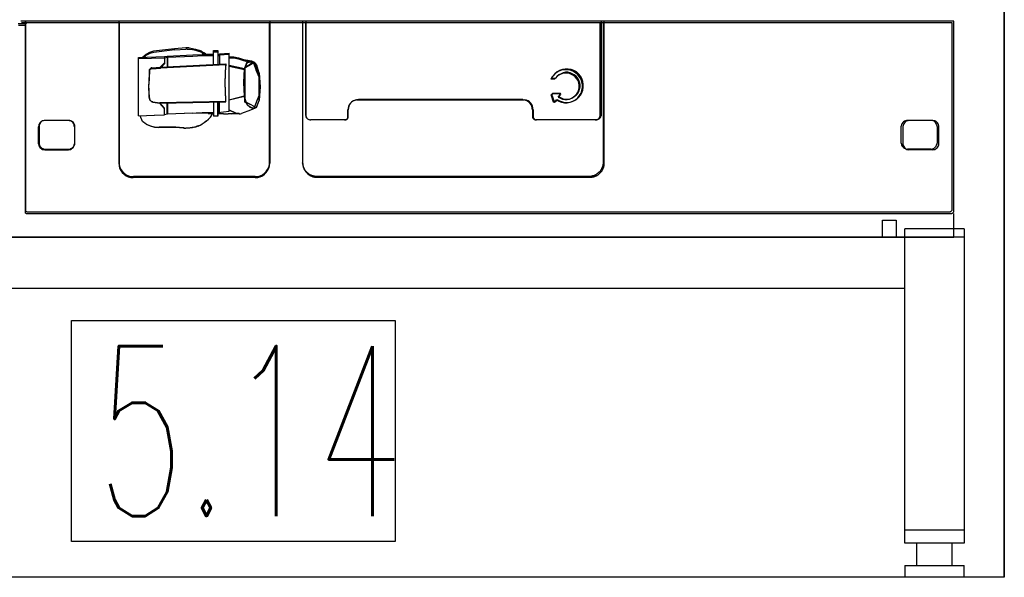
# Model space of a CAD drawing. Header units: millimetres. Extents: x 0 to 40100, y 0 to 29075.
# Tile 108 of 119: x 29821 to 30400, y 14516 to 14844. Entities that reach past the tile are written whole.
import ezdxf

# ---------------------------------------------------------------- set-up
doc = ezdxf.new("R2010")
doc.units = ezdxf.units.MM
doc.header["$MEASUREMENT"] = 0
doc.linetypes.add('AUSGEZOGEN', pattern=[0, 0])
doc.layers.get('0').update_dxf_attribs({"linetype": 'CONTINUOUS'})
for name, color, linetype, true_color in [('ibmp_KT_Einrichtung', 7, 'AUSGEZOGEN', 0x000080), ('ibmp_KT_Grundriss', 6, 'AUSGEZOGEN', 0xff00ff), ('ibmp_KT_Positionsnummern', 7, 'AUSGEZOGEN', 0x800000)]:
    doc.layers.add(name, color=color, linetype=linetype, true_color=true_color)
doc.layers.add('IBMP_KT_GR', color=7, linetype='AUSGEZOGEN')
doc.styles.get("Standard").update_dxf_attribs({"font": 'TXT.SHX'})

# ---------------------------------------------------------------- blocks, each defined once
blk = doc.blocks.new('BLOCK_00273')
at = {"layer": 'ibmp_KT_Einrichtung', "color": 0, "linetype": 'AUSGEZOGEN', "true_color": 0x000000}
for p, q in [((29819.71, 14841.9), (29824.1, 14841.9)), ((30370.41, 14843.2), (29821.4, 14843.2)), ((30369.4, 14842.2), (29821.7, 14842.2)), ((29824.1, 14842.7), (29824.61, 14843.2)), ((29824.1, 14730.7), (29824.1, 14842.7)), ((29824.81, 14842.2), (29824.4, 14841.7)), ((29879, 14843.2), (29879, 14759.7)), ((29879.2, 14842.2), (29879.2, 14760.1)), ((29967.71, 14760.1), (29967.71, 14842.2)), ((29967.81, 14843.2), (29967.81, 14759.6)), ((29987.01, 14842.2), (29987.01, 14759.9)), ((29987.11, 14843.2), (29987.11, 14759.1)), ((29988.9, 14842.2), (29988.9, 14788.1)), ((29989, 14843.2), (29989, 14787.6)), ((30162.31, 14788.1), (30162.31, 14842.2)), ((30162.81, 14843.2), (30162.81, 14787.6)), ((30164.1, 14759.4), (30164.1, 14842.2)), ((30164.61, 14758.6), (30164.61, 14843.2)), ((30369.4, 14732.4), (30369.4, 14842.2)), ((30370.41, 14731.4), (30370.41, 14843.2)), ((29820.01, 14840.9), (29824.4, 14840.9)), ((29824.4, 14731.6), (29824.4, 14841.7)), ((29897.11, 14824.7), (29894.91, 14823.6)), ((29899.51, 14825.5), (29897.11, 14824.7)), ((29899.61, 14824.8), (29897.21, 14824.1)), ((29911.8, 14827), (29899.51, 14825.5)), ((29911.9, 14826.3), (29899.61, 14824.8)), ((29918.4, 14827.5), (29911.8, 14827)), ((29911.9, 14826.3), (29918.5, 14826.8)), ((29920.41, 14827.5), (29918.4, 14827.5)), ((29919.2, 14826.8), (29918.5, 14826.8)), ((29919.2, 14826.8), (29920.51, 14826.7)), ((29920.41, 14827.5), (29922.41, 14827.2)), ((29920.51, 14826.7), (29922.41, 14826.5)), ((29922.41, 14827.2), (29924.2, 14826.8)), ((29922.41, 14826.5), (29924.2, 14826.1)), ((29924.2, 14826.8), (29925.9, 14826.2)), ((29924.2, 14826.1), (29926, 14825.5)), ((29927.61, 14825.5), (29925.9, 14826.2)), ((29927.61, 14824.8), (29926, 14825.5)), ((29927.61, 14825.5), (29929.1, 14824.6)), ((29927.61, 14824.8), (29929.1, 14823.9)), ((29930.01, 14823.9), (29929.1, 14824.6)), ((29934.81, 14817.2), (29934.81, 14825.9)), ((29934.81, 14825.9), (29937.21, 14825.9)), ((29934.81, 14825.2), (29937.31, 14825.2)), ((29937.21, 14825.9), (29937.21, 14817.8)), ((29937.31, 14825.2), (29937.31, 14817.3)), ((29890.51, 14821.8), (29906, 14822.4)), ((29890.51, 14787.5), (29890.51, 14821.8)), ((29890.61, 14821.2), (29906, 14821.7)), ((29890.61, 14787.5), (29890.61, 14821.2)), ((29893.21, 14822.3), (29892.91, 14821.9)), ((29893.3, 14821.7), (29893.01, 14821.3)), ((29893.21, 14822.3), (29894.91, 14823.6)), ((29893.3, 14821.7), (29895.01, 14822.9)), ((29897.21, 14824.1), (29895.01, 14822.9)), ((29906, 14822.4), (29907.51, 14822.7)), ((29906, 14822.4), (29906, 14818)), ((29906, 14821.7), (29907.61, 14822.1)), ((29907.51, 14822.7), (29922.51, 14823.3)), ((29907.51, 14822.7), (29907.51, 14816.3)), ((29907.61, 14822.1), (29922.61, 14822.7)), ((29907.61, 14822.1), (29907.61, 14815.8)), ((29922.51, 14823.3), (29928.01, 14823.6)), ((29922.61, 14822.7), (29928.01, 14822.9)), ((29934.81, 14823.6), (29928.01, 14823.6)), ((29928.01, 14822.9), (29934.81, 14822.9)), ((29930.01, 14823.3), (29929.1, 14823.9)), ((29930.41, 14823.6), (29930.01, 14823.9)), ((29930.51, 14822.9), (29930.01, 14823.3)), ((29937.21, 14823.6), (29938.3, 14823.7)), ((29937.31, 14823), (29938.3, 14823)), ((29938.3, 14824), (29943.9, 14824.3)), ((29938.3, 14824), (29938.3, 14817.3)), ((29938.3, 14823.3), (29943.9, 14823.7)), ((29943.9, 14790), (29943.9, 14824.3)), ((29944, 14822.2), (29943.9, 14822.2)), ((29944, 14821.6), (29943.9, 14821.6)), ((29944, 14822.2), (29944.81, 14822.3)), ((29944, 14821.6), (29944.81, 14821.7)), ((29944.81, 14822.3), (29946.6, 14822.2)), ((29944.81, 14821.7), (29946.6, 14821.6)), ((29946.6, 14822.2), (29949.4, 14821.7)), ((29946.6, 14821.6), (29949.4, 14821.1)), ((29949.4, 14821.7), (29951.8, 14820.9)), ((29949.4, 14821.1), (29951.8, 14820.3)), ((29951.8, 14820.9), (29953.7, 14820.3)), ((29951.8, 14820.3), (29953.7, 14819.7)), ((29954.4, 14819), (29953.01, 14815.5)), ((29957.11, 14819.6), (29953.7, 14820.3)), ((29957.11, 14819), (29953.7, 14819.7)), ((29954.51, 14819.2), (29954.4, 14819)), ((29954.51, 14819.2), (29954.91, 14819.4)), ((29954.51, 14818.6), (29954.91, 14818.9)), ((29954.91, 14819.4), (29955.21, 14819.4)), ((29954.91, 14818.9), (29955.01, 14818.9)), ((29955.21, 14818.8), (29955.01, 14818.9)), ((29955.51, 14819.5), (29955.21, 14819.4)), ((29955.51, 14818.9), (29955.21, 14818.8)), ((29956, 14819.6), (29955.51, 14819.5)), ((29956, 14819), (29955.51, 14818.9)), ((29956.6, 14819.7), (29956, 14819.6)), ((29956.5, 14819.1), (29956, 14819)), ((29958.3, 14819), (29956.3, 14817.9)), ((29957.11, 14819), (29956.5, 14819.1)), ((29957.11, 14819.6), (29956.6, 14819.7)), ((29957.11, 14819.6), (29957.21, 14819.6)), ((29957.11, 14819), (29957.21, 14819)), ((29957.61, 14819.5), (29957.21, 14819.6)), ((29957.61, 14818.9), (29957.21, 14819)), ((29958.4, 14819.1), (29957.61, 14819.5)), ((29958.4, 14818.5), (29957.61, 14818.9)), ((29958.3, 14819), (29960.01, 14814.9)), ((29959, 14818.6), (29958.4, 14819.1)), ((29896.9, 14814.1), (29896.6, 14806.2)), ((29897.01, 14813.7), (29896.7, 14805.9)), ((29897.01, 14814.7), (29896.9, 14814.5)), ((29896.9, 14814.5), (29896.9, 14814.1)), ((29897.21, 14815), (29897.01, 14814.7)), ((29897.11, 14814.3), (29897.01, 14814)), ((29897.01, 14814), (29897.01, 14813.7)), ((29897.31, 14814.5), (29897.11, 14814.3)), ((29897.41, 14815.2), (29897.21, 14815)), ((29897.51, 14814.7), (29897.31, 14814.5)), ((29897.61, 14815.4), (29897.41, 14815.2)), ((29897.71, 14814.9), (29897.51, 14814.7)), ((29897.81, 14815.6), (29897.61, 14815.4)), ((29897.91, 14815.1), (29897.71, 14814.9)), ((29898.11, 14815.7), (29897.81, 14815.6)), ((29898.21, 14815.1), (29897.91, 14815.1)), ((29898.4, 14815.7), (29898.11, 14815.7)), ((29898.5, 14815.2), (29898.21, 14815.1)), ((29898.4, 14815.7), (29903.4, 14816.1)), ((29898.5, 14815.2), (29903.5, 14815.6)), ((29903.4, 14816.1), (29906, 14818.6)), ((29903.4, 14816.1), (29941.9, 14818.1)), ((29903.5, 14815.6), (29906, 14818)), ((29941.9, 14817.5), (29903.5, 14815.6)), ((29941.6, 14807.1), (29941.9, 14817.4)), ((29941.6, 14806.8), (29941.9, 14816.9)), ((29941.9, 14818.1), (29941.9, 14816.9)), ((29953.01, 14815.1), (29943.9, 14817.1)), ((29952.91, 14814.6), (29943.9, 14816.6)), ((29952.61, 14807.3), (29953.01, 14815.1)), ((29952.61, 14806.9), (29952.91, 14814.6)), ((29953.01, 14815), (29952.91, 14814.6)), ((29954.3, 14818.4), (29953.01, 14815)), ((29953.01, 14815.5), (29953.01, 14815.1)), ((29953.21, 14815.7), (29956.2, 14817.3)), ((29953.21, 14795.5), (29953.21, 14815.7)), ((29953.3, 14816.2), (29956.3, 14817.9)), ((29953.3, 14795.7), (29953.3, 14816.2)), ((29954.51, 14818.6), (29954.3, 14818.4)), ((29958.21, 14818.4), (29956.2, 14817.3)), ((29958.21, 14818.4), (29959.91, 14814.4)), ((29959, 14818), (29958.4, 14818.5)), ((29959.4, 14818.2), (29959, 14818.6)), ((29959.3, 14817.7), (29959, 14818)), ((29959.3, 14817.7), (29959.4, 14817.6)), ((29959.4, 14818.2), (29959.61, 14818.1)), ((29959.51, 14817.6), (29959.4, 14817.6)), ((29959.61, 14817.5), (29959.51, 14817.6)), ((29960.01, 14817.6), (29959.61, 14818.1)), ((29960.01, 14817.1), (29959.61, 14817.5)), ((29961.6, 14810.3), (29959.91, 14814.4)), ((29960.01, 14817.6), (29960.21, 14817.3)), ((29960.11, 14816.8), (29960.01, 14817.1)), ((29961.6, 14810.7), (29960.01, 14814.9)), ((29961.4, 14812.7), (29960.11, 14816.8)), ((29961.5, 14813.1), (29960.21, 14817.3)), ((29961.5, 14813.1), (29961.6, 14812.6)), ((30136.9, 14813.3), (30135.61, 14812.2)), ((30137.91, 14813.7), (30136.4, 14812.8)), ((30138.4, 14814.1), (30136.9, 14813.3)), ((30139.51, 14814.3), (30137.91, 14813.7)), ((30140.01, 14814.7), (30138.4, 14814.1)), ((30141.2, 14814.5), (30139.51, 14814.3)), ((30141.6, 14815), (30140.01, 14814.7)), ((30141.8, 14813.1), (30140.51, 14812.8)), ((30142.91, 14814.5), (30141.2, 14814.5)), ((30143.4, 14815), (30141.6, 14815)), ((30143.21, 14813.1), (30141.8, 14813.1)), ((30144.61, 14814.3), (30142.91, 14814.5)), ((30144.51, 14812.8), (30143.21, 14813.1)), ((30145.11, 14814.7), (30143.4, 14815)), ((30146.2, 14813.7), (30144.61, 14814.3)), ((30146.7, 14814.1), (30145.11, 14814.7)), ((30147.71, 14812.8), (30146.2, 14813.7)), ((30148.21, 14813.3), (30146.7, 14814.1)), ((30149.51, 14812.2), (30148.21, 14813.3)), ((29941.9, 14796.7), (29941.6, 14807.1)), ((29953.01, 14799.2), (29952.61, 14807.3)), ((29961.4, 14812.7), (29961.5, 14812.1)), ((29961.5, 14812.1), (29962.01, 14804.2)), ((29961.6, 14812.6), (29962.11, 14804.5)), ((29961.6, 14799.2), (29961.6, 14810.7)), ((30134, 14810.4), (30133.21, 14809)), ((30135.41, 14809), (30133.21, 14809)), ((30133.6, 14809.4), (30134.4, 14810.9)), ((30135.8, 14809.4), (30133.6, 14809.4)), ((30135.11, 14811.7), (30134, 14810.4)), ((30135.61, 14812.2), (30134.4, 14810.9)), ((30136.4, 14812.8), (30135.11, 14811.7)), ((30135.61, 14809.3), (30135.41, 14809)), ((30136.5, 14810.3), (30135.61, 14809.3)), ((30136, 14809.7), (30135.8, 14809.4)), ((30136.9, 14810.8), (30136, 14809.7)), ((30137.51, 14811.2), (30136.5, 14810.3)), ((30138.01, 14811.6), (30136.9, 14810.8)), ((30138.7, 14811.9), (30137.51, 14811.2)), ((30139.2, 14812.3), (30138.01, 14811.6)), ((30140.01, 14812.4), (30138.7, 14811.9)), ((30140.51, 14812.8), (30139.2, 14812.3)), ((30141.4, 14812.6), (30140.01, 14812.4)), ((30142.71, 14812.6), (30141.4, 14812.6)), ((30144.1, 14812.4), (30142.71, 14812.6)), ((30145.41, 14811.9), (30144.1, 14812.4)), ((30145.8, 14812.3), (30144.51, 14812.8)), ((30146.6, 14811.2), (30145.41, 14811.9)), ((30147.01, 14811.7), (30145.8, 14812.3)), ((30147.61, 14810.4), (30146.6, 14811.2)), ((30148.11, 14810.8), (30147.01, 14811.7)), ((30148.5, 14809.3), (30147.61, 14810.4)), ((30149, 14811.7), (30147.71, 14812.8)), ((30149, 14809.7), (30148.11, 14810.8)), ((30149.2, 14808.2), (30148.5, 14809.3)), ((30150.11, 14810.5), (30149, 14811.7)), ((30149.61, 14808.5), (30149, 14809.7)), ((30149.61, 14806.9), (30149.2, 14808.2)), ((30150.61, 14810.9), (30149.51, 14812.2)), ((30150.11, 14807.3), (30149.61, 14808.5)), ((30151, 14809), (30150.11, 14810.5)), ((30150.41, 14805.9), (30150.11, 14807.3)), ((30151.4, 14809.4), (30150.61, 14810.9)), ((30151.5, 14807.4), (30151, 14809)), ((30152.01, 14807.8), (30151.4, 14809.4)), ((30151.8, 14805.7), (30151.5, 14807.4)), ((30152.31, 14806.1), (30152.01, 14807.8)), ((29896.9, 14798.2), (29896.6, 14806.2)), ((29897.01, 14798.1), (29896.7, 14805.9)), ((29941.9, 14796.5), (29941.6, 14806.8)), ((29952.91, 14799), (29952.61, 14806.9)), ((29962.01, 14804.2), (29961.5, 14796.5)), ((29962.11, 14804.5), (29961.6, 14796.7)), ((30148.5, 14800.5), (30149.2, 14801.6)), ((30149, 14800.7), (30149.71, 14801.9)), ((30149.2, 14801.6), (30149.71, 14802.9)), ((30149.91, 14805.6), (30149.61, 14806.9)), ((30149.71, 14802.9), (30149.91, 14804.2)), ((30149.71, 14801.9), (30150.11, 14803.2)), ((30149.91, 14804.2), (30149.91, 14805.6)), ((30150.11, 14803.2), (30150.41, 14804.5)), ((30150.41, 14804.5), (30150.41, 14805.9)), ((30151, 14800.8), (30151.5, 14802.4)), ((30151.4, 14801.1), (30152.01, 14802.7)), ((30151.5, 14802.4), (30151.8, 14804.1)), ((30151.8, 14804.1), (30151.8, 14805.7)), ((30152.01, 14802.7), (30152.31, 14804.4)), ((30152.31, 14804.4), (30152.31, 14806.1)), ((29896.9, 14798.2), (29896.9, 14797.7)), ((29896.9, 14797.7), (29897.11, 14797.3)), ((29897.01, 14798.1), (29897.01, 14797.6)), ((29897.01, 14797.6), (29897.21, 14797.1)), ((29897.11, 14797.3), (29897.31, 14796.8)), ((29897.21, 14797.1), (29897.51, 14796.7)), ((29897.31, 14796.8), (29897.61, 14796.5)), ((29897.51, 14796.7), (29897.81, 14796.3)), ((29897.61, 14796.5), (29898.01, 14796.1)), ((29897.81, 14796.3), (29898.11, 14796)), ((29898.01, 14796.1), (29898.4, 14795.9)), ((29898.11, 14796), (29898.6, 14795.7)), ((29898.4, 14795.9), (29898.9, 14795.7)), ((29898.6, 14795.7), (29899, 14795.5)), ((29899, 14795.7), (29898.9, 14795.7)), ((29899, 14795.7), (29903.11, 14795.2)), ((29899.1, 14795.5), (29899, 14795.5)), ((29899.1, 14795.5), (29903.21, 14795)), ((29941.9, 14796), (29903.11, 14795.2)), ((29903.21, 14795), (29941.9, 14795.8)), ((29934.81, 14795.8), (29934.81, 14787.4)), ((29937.21, 14795.9), (29937.21, 14787.4)), ((29937.31, 14787.4), (29937.31, 14795.7)), ((29938.3, 14789.4), (29938.3, 14795.9)), ((29941.9, 14795.8), (29941.9, 14796.7)), ((29943.9, 14797), (29953.01, 14799.2)), ((29943.9, 14796.9), (29952.91, 14799)), ((29952.91, 14799), (29953.01, 14798.5)), ((29953.01, 14799.2), (29953.01, 14798.7)), ((29954.4, 14794.5), (29953.01, 14798.7)), ((29954.3, 14794.3), (29953.01, 14798.5)), ((29957.21, 14793.7), (29953.21, 14795.5)), ((29957.21, 14793.8), (29953.3, 14795.7)), ((29959, 14793), (29960.31, 14796.2)), ((29959, 14792.9), (29960.31, 14796.1)), ((29960.11, 14792.7), (29961.4, 14796.1)), ((29960.21, 14792.8), (29961.5, 14796.2)), ((29960.31, 14796.2), (29961.6, 14799.5)), ((29960.31, 14796.1), (29961.6, 14799.2)), ((29961.5, 14796.5), (29961.4, 14796.1)), ((29961.6, 14796.7), (29961.5, 14796.2)), ((30016, 14795.6), (30015.21, 14794.8)), ((30016.2, 14795.7), (30015.41, 14795)), ((30016.8, 14796.2), (30016, 14795.6)), ((30017.01, 14796.3), (30016.2, 14795.7)), ((30017.81, 14796.6), (30016.8, 14796.2)), ((30018.01, 14796.8), (30017.01, 14796.3)), ((30018.8, 14796.9), (30017.81, 14796.6)), ((30019, 14797), (30018.01, 14796.8)), ((30018.8, 14796.9), (30117.41, 14796.9)), ((30020.01, 14797.1), (30019, 14797)), ((30116.8, 14797.1), (30020.01, 14797.1)), ((30116.8, 14797.1), (30117.81, 14797)), ((30118.4, 14796.6), (30117.41, 14796.9)), ((30118.8, 14796.8), (30117.81, 14797)), ((30119.4, 14796.2), (30118.4, 14796.6)), ((30119.81, 14796.3), (30118.8, 14796.8)), ((30120.21, 14795.6), (30119.4, 14796.2)), ((30120.71, 14795.7), (30119.81, 14796.3)), ((30121, 14794.8), (30120.21, 14795.6)), ((30121.4, 14795), (30120.71, 14795.7)), ((30133.7, 14800.3), (30133.4, 14799.9)), ((30134.81, 14795.6), (30133.4, 14799.9)), ((30138.3, 14800.4), (30133.7, 14800.3)), ((30134.1, 14800.6), (30133.8, 14800.1)), ((30135.31, 14795.8), (30133.8, 14800.1)), ((30138.8, 14800.6), (30134.1, 14800.6)), ((30134.81, 14795.6), (30135.41, 14795.5)), ((30135.31, 14795.8), (30135.8, 14795.7)), ((30136.4, 14797), (30135.41, 14795.5)), ((30136.9, 14797.1), (30135.8, 14795.7)), ((30136.4, 14797), (30137.91, 14796.1)), ((30136.9, 14797.1), (30138.4, 14796.3)), ((30137.61, 14798.5), (30138.6, 14799.9)), ((30137.61, 14798.5), (30138.8, 14797.9)), ((30137.91, 14796.1), (30139.51, 14795.6)), ((30138.01, 14798.7), (30139, 14800.1)), ((30138.01, 14798.7), (30139.2, 14798.1)), ((30138.6, 14799.9), (30138.3, 14800.4)), ((30138.4, 14796.3), (30140.01, 14795.7)), ((30139, 14800.1), (30138.8, 14800.6)), ((30138.8, 14797.9), (30140.01, 14797.4)), ((30139.2, 14798.1), (30140.51, 14797.6)), ((30139.51, 14795.6), (30141.2, 14795.2)), ((30140.01, 14797.4), (30141.4, 14797.2)), ((30140.01, 14795.7), (30141.7, 14795.4)), ((30140.51, 14797.6), (30141.9, 14797.3)), ((30141.4, 14797.2), (30142.81, 14797.2)), ((30141.9, 14797.3), (30143.21, 14797.3)), ((30142.81, 14797.2), (30144.1, 14797.4)), ((30142.91, 14795.2), (30144.61, 14795.6)), ((30143.21, 14797.3), (30144.61, 14797.6)), ((30143.4, 14795.4), (30145.11, 14795.7)), ((30144.1, 14797.4), (30145.41, 14797.9)), ((30144.61, 14797.6), (30145.9, 14798.1)), ((30144.61, 14795.6), (30146.2, 14796.1)), ((30145.11, 14795.7), (30146.7, 14796.3)), ((30145.41, 14797.9), (30146.6, 14798.6)), ((30145.9, 14798.1), (30147.01, 14798.8)), ((30146.2, 14796.1), (30147.71, 14797)), ((30146.6, 14798.6), (30147.61, 14799.4)), ((30146.7, 14796.3), (30148.21, 14797.1)), ((30147.01, 14798.8), (30148.11, 14799.6)), ((30147.61, 14799.4), (30148.5, 14800.5)), ((30147.71, 14797), (30149, 14798.1)), ((30148.11, 14799.6), (30149, 14800.7)), ((30148.21, 14797.1), (30149.51, 14798.3)), ((30149, 14798.1), (30150.11, 14799.4)), ((30149.51, 14798.3), (30150.61, 14799.6)), ((30150.11, 14799.4), (30151, 14800.8)), ((30150.61, 14799.6), (30151.4, 14801.1)), ((29906, 14792), (29903.11, 14795.2)), ((29906, 14791.9), (29903.21, 14795)), ((29906, 14788.1), (29906, 14792)), ((29907.51, 14788.5), (29907.51, 14795.2)), ((29907.61, 14795.1), (29907.61, 14788.4)), ((29943.9, 14790), (29937.21, 14789.3)), ((29943.9, 14790), (29937.31, 14789.3)), ((29944, 14791.2), (29943.9, 14791.3)), ((29944, 14791.1), (29943.9, 14791.2)), ((29944.2, 14790.9), (29944, 14791.2)), ((29944.2, 14790.8), (29944, 14791.1)), ((29947.81, 14789.1), (29944.2, 14790.9)), ((29944.2, 14790.8), (29947.81, 14789.1)), ((29956.5, 14790.9), (29951.3, 14788.8)), ((29956.6, 14790.9), (29951.3, 14788.8)), ((29954.3, 14794.3), (29954.51, 14794)), ((29954.4, 14794.5), (29954.51, 14794.1)), ((29954.51, 14794.1), (29954.91, 14793.7)), ((29954.51, 14794), (29954.91, 14793.6)), ((29954.91, 14793.7), (29955.01, 14793.7)), ((29954.91, 14793.6), (29955.01, 14793.5)), ((29955.01, 14793.7), (29955.21, 14793.6)), ((29955.01, 14793.5), (29955.21, 14793.5)), ((29955.21, 14793.6), (29955.21, 14793.4)), ((29955.61, 14793.2), (29955.21, 14793.5)), ((29955.61, 14793.1), (29955.21, 14793.4)), ((29956.3, 14792.7), (29955.61, 14793.2)), ((29956.3, 14792.5), (29955.61, 14793.1)), ((29957.41, 14792.2), (29956.3, 14792.7)), ((29957.31, 14792.1), (29956.3, 14792.5)), ((29959.3, 14792.1), (29956.5, 14790.9)), ((29959.3, 14792.1), (29956.6, 14790.9)), ((29957.21, 14793.8), (29959, 14793)), ((29957.21, 14793.7), (29959, 14792.9)), ((29958.21, 14792), (29957.31, 14792.1)), ((29958.21, 14792.1), (29957.41, 14792.2)), ((29958.8, 14792.2), (29958.21, 14792.1)), ((29958.8, 14792.1), (29958.21, 14792)), ((29959, 14792.2), (29958.8, 14792.2)), ((29959, 14792.1), (29958.8, 14792.1)), ((29959, 14792.2), (29959.2, 14792.3)), ((29959, 14792.1), (29959.1, 14792.2)), ((29959.3, 14792.3), (29959.1, 14792.2)), ((29959.4, 14792.4), (29959.2, 14792.3)), ((29959.61, 14792.3), (29959.3, 14792.3)), ((29959.61, 14792.3), (29959.3, 14792.1)), ((29959.61, 14792.3), (29959.4, 14792.4)), ((29960.01, 14792.6), (29959.61, 14792.3)), ((29960.01, 14792.5), (29959.61, 14792.3)), ((29960.01, 14792.6), (29960.21, 14792.8)), ((29960.01, 14792.5), (29960.11, 14792.7)), ((30013.9, 14792.1), (30013.8, 14791.1)), ((30013.8, 14786.8), (30013.8, 14791.1)), ((30014.2, 14793.1), (30013.9, 14792.1)), ((30014.1, 14792.2), (30014, 14791.1)), ((30014, 14786.8), (30014, 14791.1)), ((30014.4, 14793.2), (30014.1, 14792.2)), ((30014.61, 14794), (30014.2, 14793.1)), ((30014.81, 14794.1), (30014.4, 14793.2)), ((30015.21, 14794.8), (30014.61, 14794)), ((30015.41, 14795), (30014.81, 14794.1)), ((30121.6, 14794), (30121, 14794.8)), ((30122.01, 14794.1), (30121.4, 14795)), ((30122.01, 14793.1), (30121.6, 14794)), ((30122.41, 14793.2), (30122.01, 14794.1)), ((30122.31, 14792.1), (30122.01, 14793.1)), ((30122.41, 14791.1), (30122.31, 14792.1)), ((30122.71, 14792.2), (30122.41, 14793.2)), ((30122.41, 14791.1), (30122.41, 14786.8)), ((30122.81, 14791.1), (30122.71, 14792.2)), ((30122.81, 14791.1), (30122.81, 14786.8)), ((30141.2, 14795.2), (30142.91, 14795.2)), ((30141.7, 14795.4), (30143.4, 14795.4)), ((29833.11, 14783.9), (29832.61, 14783.4)), ((29833.3, 14783.9), (29832.91, 14783.5)), ((29833.6, 14784.2), (29833.11, 14783.9)), ((29833.8, 14784.3), (29833.3, 14783.9)), ((29834.1, 14784.5), (29833.6, 14784.2)), ((29834.4, 14784.5), (29833.8, 14784.3)), ((29834.81, 14784.6), (29834.1, 14784.5)), ((29835.01, 14784.7), (29834.4, 14784.5)), ((29835.41, 14784.7), (29834.81, 14784.6)), ((29850.21, 14784.7), (29835.01, 14784.7)), ((29850.01, 14784.6), (29849.4, 14784.7)), ((29850.61, 14784.5), (29850.01, 14784.6)), ((29850.8, 14784.5), (29850.21, 14784.7)), ((29851.1, 14784.2), (29850.61, 14784.5)), ((29851.3, 14784.3), (29850.8, 14784.5)), ((29851.6, 14783.9), (29851.1, 14784.2)), ((29851.8, 14783.9), (29851.3, 14784.3)), ((29852.11, 14783.4), (29851.6, 14783.9)), ((29852.31, 14783.5), (29851.8, 14783.9)), ((29890.51, 14787.5), (29899.91, 14787.9)), ((29890.61, 14787.5), (29900.01, 14787.9)), ((29892.91, 14784.2), (29891.5, 14787.6)), ((29893.01, 14784.2), (29891.6, 14787.5)), ((29895.11, 14782.7), (29892.91, 14784.2)), ((29895.21, 14782.7), (29893.01, 14784.2)), ((29899.91, 14787.9), (29906, 14788.1)), ((29900.01, 14787.9), (29906, 14788.1)), ((29907.51, 14788.5), (29906, 14788.1)), ((29907.61, 14788.4), (29906, 14788.1)), ((29922.51, 14789), (29907.51, 14788.5)), ((29922.61, 14789), (29907.61, 14788.4)), ((29922.51, 14789), (29928.01, 14789.3)), ((29922.61, 14789), (29928.01, 14789.3)), ((29931.5, 14788.9), (29924.81, 14789.2)), ((29934.81, 14789.3), (29928.01, 14789.3)), ((29930.61, 14784.4), (29929.2, 14783.4)), ((29930.51, 14784.4), (29929.2, 14783.4)), ((29930.51, 14784.4), (29931.8, 14785.5)), ((29930.61, 14784.4), (29931.8, 14785.6)), ((29931.5, 14788.9), (29934.81, 14788.8)), ((29931.8, 14785.6), (29932.91, 14786.8)), ((29931.8, 14785.5), (29932.91, 14786.8)), ((29932.91, 14786.8), (29933.7, 14788)), ((29932.91, 14786.8), (29933.7, 14787.9)), ((29933.7, 14788), (29934.1, 14788.7)), ((29933.7, 14787.9), (29934.1, 14788.6)), ((29934.1, 14788.6), (29934.2, 14788.8)), ((29934.1, 14788.7), (29934.2, 14788.8)), ((29937.31, 14787.4), (29934.81, 14787.4)), ((29938.3, 14788.7), (29937.21, 14788.8)), ((29940.61, 14788.7), (29937.31, 14788.7)), ((29940.61, 14788.7), (29943.3, 14788.6)), ((29945.21, 14788.5), (29943.3, 14788.6)), ((29945.21, 14788.6), (29943.3, 14788.6)), ((29950.01, 14788.7), (29945.21, 14788.6)), ((29949.81, 14788.7), (29947.81, 14789.1)), ((29949.81, 14788.8), (29947.81, 14789.1)), ((29949.81, 14788.8), (29950.61, 14788.7)), ((29949.81, 14788.7), (29950.61, 14788.7)), ((29950.51, 14788.7), (29951.3, 14788.8)), ((29988.9, 14788.1), (29989, 14787.6)), ((29989, 14787.6), (29989.1, 14787.1)), ((29989, 14787.6), (29989.2, 14787.1)), ((29989.1, 14787.1), (29989.3, 14786.6)), ((29989.2, 14787.1), (29989.4, 14786.6)), ((29989.3, 14786.6), (29989.61, 14786.2)), ((29989.4, 14786.6), (29989.71, 14786.2)), ((29989.61, 14786.2), (29990.01, 14785.8)), ((29989.71, 14786.2), (29990.11, 14785.8)), ((29990.01, 14785.8), (29990.41, 14785.6)), ((29990.11, 14785.8), (29990.51, 14785.5)), ((29990.41, 14785.6), (29990.8, 14785.3)), ((29990.51, 14785.5), (29991, 14785.3)), ((29990.8, 14785.3), (29991.4, 14785.2)), ((29991, 14785.3), (29991.5, 14785.2)), ((29991.4, 14785.2), (29991.9, 14785.1)), ((29991.5, 14785.2), (29992.01, 14785.1)), ((30012.41, 14785.1), (29991.9, 14785.1)), ((30011.8, 14785.1), (30012.21, 14785.2)), ((30012.21, 14785.2), (30012.51, 14785.3)), ((30012.41, 14785.1), (30012.71, 14785.2)), ((30012.51, 14785.3), (30012.81, 14785.4)), ((30012.71, 14785.2), (30013.01, 14785.4)), ((30012.81, 14785.4), (30013.11, 14785.6)), ((30013.01, 14785.4), (30013.3, 14785.6)), ((30013.11, 14785.6), (30013.4, 14785.9)), ((30013.3, 14785.6), (30013.5, 14785.8)), ((30013.4, 14785.9), (30013.6, 14786.1)), ((30013.5, 14785.8), (30013.7, 14786.1)), ((30013.6, 14786.1), (30013.7, 14786.5)), ((30013.7, 14786.5), (30013.8, 14786.8)), ((30013.7, 14786.1), (30013.9, 14786.4)), ((30013.9, 14786.4), (30014, 14786.8)), ((30122.41, 14786.8), (30122.51, 14786.5)), ((30122.51, 14786.5), (30122.61, 14786.1)), ((30122.61, 14786.1), (30122.81, 14785.9)), ((30122.81, 14786.8), (30122.91, 14786.4)), ((30122.81, 14785.9), (30123.11, 14785.6)), ((30122.91, 14786.4), (30123.11, 14786.1)), ((30123.11, 14786.1), (30123.3, 14785.8)), ((30123.11, 14785.6), (30123.4, 14785.4)), ((30123.3, 14785.8), (30123.5, 14785.6)), ((30123.4, 14785.4), (30123.7, 14785.3)), ((30123.5, 14785.6), (30123.8, 14785.4)), ((30123.7, 14785.3), (30124, 14785.2)), ((30123.8, 14785.4), (30124.1, 14785.2)), ((30124, 14785.2), (30124.4, 14785.1)), ((30124.1, 14785.2), (30124.4, 14785.2)), ((30124.4, 14785.2), (30124.81, 14785.1)), ((30159.81, 14785.1), (30124.4, 14785.1)), ((30159.3, 14785.1), (30159.81, 14785.2)), ((30159.81, 14785.2), (30160.31, 14785.3)), ((30159.81, 14785.1), (30160.31, 14785.2)), ((30160.31, 14785.3), (30160.8, 14785.6)), ((30160.31, 14785.2), (30160.8, 14785.3)), ((30160.8, 14785.6), (30161.2, 14785.8)), ((30160.8, 14785.3), (30161.3, 14785.5)), ((30161.2, 14785.8), (30161.6, 14786.2)), ((30161.3, 14785.5), (30161.7, 14785.8)), ((30161.6, 14786.2), (30161.9, 14786.6)), ((30161.7, 14785.8), (30162.11, 14786.2)), ((30161.9, 14786.6), (30162.11, 14787.1)), ((30162.11, 14787.1), (30162.21, 14787.6)), ((30162.11, 14786.2), (30162.41, 14786.6)), ((30162.21, 14787.6), (30162.31, 14788.1)), ((30162.41, 14786.6), (30162.61, 14787.1)), ((30162.61, 14787.1), (30162.81, 14787.6)), ((30340.71, 14783.9), (30340.31, 14783.5)), ((30341.2, 14784.3), (30340.71, 14783.9)), ((30341.8, 14784.5), (30341.2, 14784.3)), ((30341.6, 14783.9), (30341.2, 14783.4)), ((30342.11, 14784.2), (30341.6, 14783.9)), ((30342.41, 14784.7), (30341.8, 14784.5)), ((30342.71, 14784.5), (30342.11, 14784.2)), ((30357.91, 14784.7), (30342.41, 14784.7)), ((30343.3, 14784.6), (30342.71, 14784.5)), ((30343.9, 14784.7), (30343.3, 14784.6)), ((30358.11, 14784.5), (30357.51, 14784.7)), ((30358.5, 14784.6), (30357.91, 14784.7)), ((30358.7, 14784.3), (30358.11, 14784.5)), ((30359.1, 14784.5), (30358.5, 14784.6)), ((30359.2, 14783.9), (30358.7, 14784.3)), ((30359.71, 14784.2), (30359.1, 14784.5)), ((30359.61, 14783.5), (30359.2, 14783.9)), ((30360.21, 14783.9), (30359.71, 14784.2)), ((30360.61, 14783.4), (30360.21, 14783.9)), ((29831.9, 14781.7), (29831.8, 14781.1)), ((29831.8, 14771.1), (29831.8, 14781.1)), ((29832.01, 14782.4), (29831.9, 14781.7)), ((29832.31, 14782.9), (29832.01, 14782.4)), ((29832.31, 14782.4), (29832.11, 14781.9)), ((29832.11, 14781.9), (29832.11, 14770.8)), ((29832.61, 14783.4), (29832.31, 14782.9)), ((29832.61, 14783), (29832.31, 14782.4)), ((29832.91, 14783.5), (29832.61, 14783)), ((29852.41, 14782.9), (29852.11, 14783.4)), ((29852.61, 14783), (29852.31, 14783.5)), ((29852.71, 14782.4), (29852.41, 14782.9)), ((29852.91, 14782.4), (29852.61, 14783)), ((29852.81, 14781.7), (29852.71, 14782.4)), ((29852.91, 14781.1), (29852.81, 14781.7)), ((29853.11, 14781.9), (29852.91, 14782.4)), ((29852.91, 14781.1), (29852.91, 14771.1)), ((29853.11, 14770.8), (29853.11, 14781.9)), ((29895.11, 14782.7), (29897.51, 14781.6)), ((29895.21, 14782.7), (29897.61, 14781.7)), ((29897.51, 14781.6), (29900.01, 14780.9)), ((29897.61, 14781.7), (29900.11, 14781)), ((29900.01, 14780.9), (29902.61, 14780.7)), ((29900.11, 14781), (29902.71, 14780.8)), ((29912.41, 14780.7), (29902.61, 14780.7)), ((29912.51, 14780.8), (29902.71, 14780.8)), ((29916.9, 14780.3), (29912.41, 14780.7)), ((29917.01, 14780.4), (29912.51, 14780.8)), ((29917.41, 14780.3), (29916.9, 14780.3)), ((29917.51, 14780.4), (29917.01, 14780.4)), ((29917.41, 14780.3), (29918.4, 14780.2)), ((29917.51, 14780.4), (29918.4, 14780.3)), ((29919.81, 14780.3), (29918.4, 14780.3)), ((29919.71, 14780.2), (29918.4, 14780.2)), ((29920.9, 14780.3), (29919.71, 14780.2)), ((29921, 14780.5), (29919.81, 14780.3)), ((29922.21, 14780.5), (29920.9, 14780.3)), ((29922.21, 14780.6), (29921, 14780.5)), ((29923.4, 14780.9), (29922.21, 14780.6)), ((29923.4, 14780.8), (29922.21, 14780.5)), ((29923.4, 14780.9), (29924.61, 14781.2)), ((29923.4, 14780.8), (29924.61, 14781.1)), ((29925.71, 14781.6), (29924.61, 14781.2)), ((29925.71, 14781.5), (29924.61, 14781.1)), ((29925.71, 14781.6), (29926.8, 14782.1)), ((29925.71, 14781.5), (29926.8, 14782)), ((29926.8, 14782.1), (29928.01, 14782.7)), ((29926.8, 14782), (29927.91, 14782.6)), ((29929.2, 14783.4), (29927.91, 14782.6)), ((29929.2, 14783.4), (29928.01, 14782.7)), ((30339.4, 14781.3), (30339.51, 14781.9)), ((30339.4, 14771.4), (30339.4, 14781.3)), ((30339.61, 14782.4), (30339.51, 14781.9)), ((30339.91, 14783), (30339.61, 14782.4)), ((30340.31, 14783.5), (30339.91, 14783)), ((30340.61, 14782.4), (30340.41, 14781.7)), ((30340.41, 14770.5), (30340.41, 14781.7)), ((30340.8, 14782.9), (30340.61, 14782.4)), ((30341.2, 14783.4), (30340.8, 14782.9)), ((30360.01, 14783), (30359.61, 14783.5)), ((30360.21, 14782.4), (30360.01, 14783)), ((30360.41, 14781.9), (30360.21, 14782.4)), ((30360.51, 14781.3), (30360.41, 14781.9)), ((30360.51, 14781.3), (30360.51, 14771.4)), ((30361, 14782.9), (30360.61, 14783.4)), ((30361.2, 14782.4), (30361, 14782.9)), ((30361.4, 14781.7), (30361.2, 14782.4)), ((30361.4, 14770.5), (30361.4, 14781.7)), ((29831.8, 14771.1), (29831.9, 14770.5)), ((29831.9, 14770.5), (29832.01, 14769.9)), ((29832.01, 14769.9), (29832.31, 14769.4)), ((29832.11, 14770.8), (29832.31, 14770.2)), ((29832.31, 14770.2), (29832.61, 14769.7)), ((29832.31, 14769.4), (29832.61, 14768.9)), ((29832.61, 14769.7), (29832.91, 14769.2)), ((29832.61, 14768.9), (29833.11, 14768.4)), ((29832.91, 14769.2), (29833.3, 14768.8)), ((29833.11, 14768.4), (29833.6, 14768.1)), ((29833.3, 14768.8), (29833.8, 14768.4)), ((29833.6, 14768.1), (29834.1, 14767.8)), ((29833.8, 14768.4), (29834.4, 14768.2)), ((29834.1, 14767.8), (29834.81, 14767.7)), ((29834.4, 14768.2), (29835.01, 14768)), ((29834.81, 14767.7), (29835.41, 14767.6)), ((29835.01, 14768), (29835.61, 14767.9)), ((29835.41, 14767.6), (29849.4, 14767.6)), ((29835.61, 14767.9), (29849.61, 14767.9)), ((29849.4, 14767.6), (29850.01, 14767.7)), ((29849.61, 14767.9), (29850.21, 14768)), ((29850.01, 14767.7), (29850.61, 14767.8)), ((29850.21, 14768), (29850.8, 14768.2)), ((29850.61, 14767.8), (29851.1, 14768.1)), ((29850.8, 14768.2), (29851.3, 14768.4)), ((29851.1, 14768.1), (29851.6, 14768.4)), ((29851.3, 14768.4), (29851.8, 14768.8)), ((29851.6, 14768.4), (29852.11, 14768.9)), ((29851.8, 14768.8), (29852.31, 14769.2)), ((29852.11, 14768.9), (29852.41, 14769.4)), ((29852.31, 14769.2), (29852.61, 14769.7)), ((29852.41, 14769.4), (29852.71, 14769.9)), ((29852.61, 14769.7), (29852.91, 14770.2)), ((29852.71, 14769.9), (29852.81, 14770.5)), ((29852.81, 14770.5), (29852.91, 14771.1)), ((29852.91, 14770.2), (29853.11, 14770.8)), ((30339.4, 14771.4), (30339.51, 14770.8)), ((30339.51, 14770.8), (30339.61, 14770.2)), ((30339.61, 14770.2), (30339.91, 14769.7)), ((30339.91, 14769.7), (30340.31, 14769.2)), ((30340.31, 14769.2), (30340.71, 14768.8)), ((30340.41, 14770.5), (30340.61, 14769.9)), ((30340.61, 14769.9), (30340.8, 14769.4)), ((30340.71, 14768.8), (30341.2, 14768.4)), ((30340.8, 14769.4), (30341.2, 14768.9)), ((30341.2, 14768.9), (30341.6, 14768.4)), ((30341.2, 14768.4), (30341.8, 14768.2)), ((30341.6, 14768.4), (30342.11, 14768.1)), ((30341.8, 14768.2), (30342.41, 14768)), ((30342.11, 14768.1), (30342.71, 14767.8)), ((30342.41, 14768), (30343.01, 14767.9)), ((30342.71, 14767.8), (30343.3, 14767.7)), ((30356.9, 14767.9), (30343.01, 14767.9)), ((30343.3, 14767.7), (30343.9, 14767.6)), ((30357.91, 14767.6), (30343.9, 14767.6)), ((30356.9, 14767.9), (30357.51, 14768)), ((30357.51, 14768), (30358.11, 14768.2)), ((30357.91, 14767.6), (30358.5, 14767.7)), ((30358.11, 14768.2), (30358.7, 14768.4)), ((30358.5, 14767.7), (30359.1, 14767.8)), ((30358.7, 14768.4), (30359.2, 14768.8)), ((30359.1, 14767.8), (30359.71, 14768.1)), ((30359.2, 14768.8), (30359.61, 14769.2)), ((30359.61, 14769.2), (30360.01, 14769.7)), ((30359.71, 14768.1), (30360.21, 14768.4)), ((30360.01, 14769.7), (30360.21, 14770.2)), ((30360.21, 14770.2), (30360.41, 14770.8)), ((30360.21, 14768.4), (30360.61, 14768.9)), ((30360.41, 14770.8), (30360.51, 14771.4)), ((30360.61, 14768.9), (30361, 14769.4)), ((30361, 14769.4), (30361.2, 14769.9)), ((30361.2, 14769.9), (30361.4, 14770.5)), ((29879, 14759.7), (29879.2, 14758.2)), ((29879.2, 14760.1), (29879.3, 14758.7)), ((29879.2, 14758.2), (29879.51, 14756.7)), ((29879.3, 14758.7), (29879.71, 14757.3)), ((29879.51, 14756.7), (29880.21, 14755.4)), ((29879.71, 14757.3), (29880.31, 14756)), ((29880.21, 14755.4), (29881, 14754.2)), ((29880.31, 14756), (29881.2, 14754.8)), ((29965.71, 14754.8), (29966.6, 14756)), ((29965.8, 14754.2), (29966.6, 14755.4)), ((29966.6, 14756), (29967.21, 14757.3)), ((29966.6, 14755.4), (29967.21, 14756.7)), ((29967.21, 14757.3), (29967.61, 14758.7)), ((29967.21, 14756.7), (29967.61, 14758.2)), ((29967.61, 14758.7), (29967.71, 14760.1)), ((29967.61, 14758.2), (29967.81, 14759.6)), ((29987.11, 14759.6), (29987.01, 14759.9)), ((29987.11, 14759.6), (29987.21, 14759.4)), ((29987.21, 14758.9), (29987.11, 14759.1)), ((29987.21, 14759.4), (29987.21, 14758.6)), ((29987.21, 14758.6), (29987.31, 14758.4)), ((29987.21, 14758.6), (29987.31, 14758.3)), ((29987.31, 14758.4), (29987.41, 14758.1)), ((29987.31, 14758.3), (29987.31, 14758.1)), ((29987.31, 14758.1), (29987.41, 14757.9)), ((29987.41, 14758.1), (29987.41, 14757.9)), ((29987.41, 14757.9), (29987.51, 14757.6)), ((29987.51, 14757.6), (29987.61, 14757.4)), ((29987.51, 14757.6), (29987.51, 14757.3)), ((29987.51, 14757.3), (29987.61, 14757.1)), ((29987.61, 14757.4), (29987.71, 14757.2)), ((29987.61, 14757.1), (29987.71, 14756.9)), ((29987.71, 14757.2), (29987.81, 14756.9)), ((29987.71, 14756.9), (29987.81, 14756.6)), ((29987.81, 14756.9), (29987.91, 14756.7)), ((29987.81, 14756.6), (29987.91, 14756.4)), ((29987.91, 14756.7), (29988.01, 14756.5)), ((29987.91, 14756.4), (29988.01, 14756.2)), ((29988.01, 14756.5), (29988.11, 14756.3)), ((29988.01, 14756.2), (29988.11, 14755.9)), ((29988.11, 14756.3), (29988.3, 14756)), ((29988.11, 14755.9), (29988.21, 14755.7)), ((29988.21, 14755.7), (29988.4, 14755.5)), ((29988.3, 14756), (29988.4, 14755.8)), ((29988.4, 14755.8), (29988.5, 14755.6)), ((29988.4, 14755.5), (29988.5, 14755.3)), ((29988.7, 14755.4), (29988.5, 14755.6)), ((29988.5, 14755.3), (29988.6, 14755.1)), ((29988.8, 14754.9), (29988.6, 14755.1)), ((29988.7, 14755.4), (29988.8, 14755.2)), ((29989, 14755), (29988.8, 14755.2)), ((29988.8, 14754.9), (29988.9, 14754.7)), ((29989, 14755), (29989.2, 14754.8)), ((30162.21, 14755), (30162.01, 14754.8)), ((30162.21, 14755), (30162.41, 14755.2)), ((30162.51, 14755.4), (30162.41, 14755.2)), ((30162.51, 14755.4), (30162.61, 14755.6)), ((30162.81, 14755.8), (30162.61, 14755.6)), ((30162.81, 14755.8), (30162.91, 14756)), ((30162.91, 14756), (30163.01, 14756.2)), ((30163.01, 14756.2), (30163.21, 14756.5)), ((30163.01, 14754.8), (30163.21, 14755)), ((30163.21, 14756.5), (30163.3, 14756.7)), ((30163.3, 14755.2), (30163.21, 14755)), ((30163.3, 14756.7), (30163.4, 14756.9)), ((30163.3, 14755.2), (30163.4, 14755.5)), ((30163.4, 14756.9), (30163.5, 14757.1)), ((30163.4, 14755.5), (30163.6, 14755.7)), ((30163.5, 14757.1), (30163.6, 14757.4)), ((30163.6, 14757.4), (30163.7, 14757.6)), ((30163.6, 14755.7), (30163.7, 14755.9)), ((30163.7, 14757.6), (30163.8, 14757.9)), ((30163.7, 14755.9), (30163.8, 14756.1)), ((30163.8, 14758.1), (30163.9, 14758.3)), ((30163.8, 14757.9), (30163.8, 14758.1)), ((30163.8, 14756.1), (30163.9, 14756.4)), ((30163.9, 14758.3), (30164, 14758.6)), ((30163.9, 14756.4), (30164, 14756.6)), ((30164, 14759.1), (30164.1, 14759.4)), ((30164, 14758.6), (30164, 14759.1)), ((30164, 14756.6), (30164.1, 14756.9)), ((30164.1, 14756.9), (30164.2, 14757.1)), ((30164.2, 14757.1), (30164.3, 14757.3)), ((30164.3, 14757.6), (30164.4, 14757.8)), ((30164.3, 14757.3), (30164.3, 14757.6)), ((30164.4, 14757.8), (30164.51, 14758.1)), ((30164.51, 14758.3), (30164.61, 14758.6)), ((30164.51, 14758.1), (30164.51, 14758.3)), ((29881, 14754.2), (29882.11, 14753.2)), ((29881.2, 14754.8), (29882.21, 14753.8)), ((29882.11, 14753.2), (29883.3, 14752.3)), ((29882.21, 14753.8), (29883.4, 14752.9)), ((29883.3, 14752.3), (29884.61, 14751.7)), ((29883.4, 14752.9), (29884.81, 14752.3)), ((29884.61, 14751.7), (29886, 14751.3)), ((29884.81, 14752.3), (29886.2, 14751.9)), ((29886, 14751.3), (29887.51, 14751.2)), ((29886.2, 14751.9), (29887.61, 14751.8)), ((29959.3, 14751.2), (29887.51, 14751.2)), ((29959.2, 14751.8), (29887.61, 14751.8)), ((29959.2, 14751.8), (29960.71, 14751.9)), ((29959.3, 14751.2), (29960.8, 14751.3)), ((29960.71, 14751.9), (29962.11, 14752.3)), ((29960.8, 14751.3), (29962.21, 14751.7)), ((29962.11, 14752.3), (29963.5, 14752.9)), ((29962.21, 14751.7), (29963.5, 14752.3)), ((29963.5, 14752.9), (29964.71, 14753.7)), ((29963.5, 14752.3), (29964.71, 14753.2)), ((29964.71, 14753.7), (29965.71, 14754.8)), ((29964.71, 14753.2), (29965.8, 14754.2)), ((29989.1, 14754.5), (29988.9, 14754.7)), ((29989.1, 14754.5), (29989.2, 14754.3)), ((29989.3, 14754.7), (29989.2, 14754.8)), ((29989.4, 14754.1), (29989.2, 14754.3)), ((29989.3, 14754.7), (29989.51, 14754.5)), ((29989.4, 14754.1), (29989.61, 14753.9)), ((29989.51, 14754.5), (29989.71, 14754.3)), ((29989.61, 14753.9), (29989.81, 14753.7)), ((29989.91, 14754.1), (29989.71, 14754.3)), ((29990.01, 14753.5), (29989.81, 14753.7)), ((29990.01, 14754), (29989.91, 14754.1)), ((29990.01, 14754), (29990.21, 14753.8)), ((29990.21, 14753.4), (29990.01, 14753.5)), ((29990.21, 14753.8), (29990.41, 14753.7)), ((29990.21, 14753.4), (29990.31, 14753.2)), ((29990.31, 14753.2), (29990.51, 14753.1)), ((29990.61, 14753.5), (29990.41, 14753.7)), ((29990.8, 14752.9), (29990.51, 14753.1)), ((29990.61, 14753.5), (29990.8, 14753.4)), ((29990.8, 14753.4), (29991.1, 14753.3)), ((29990.8, 14752.9), (29991, 14752.8)), ((29991, 14752.8), (29991.2, 14752.7)), ((29991.1, 14753.3), (29991.3, 14753.1)), ((29991.2, 14752.7), (29991.4, 14752.5)), ((29991.3, 14753.1), (29991.5, 14753)), ((29991.4, 14752.5), (29991.6, 14752.4)), ((29991.5, 14753), (29991.7, 14752.9)), ((29991.6, 14752.4), (29991.8, 14752.3)), ((29991.7, 14752.9), (29992.01, 14752.8)), ((29991.8, 14752.3), (29992.11, 14752.2)), ((29992.01, 14752.8), (29992.21, 14752.7)), ((29992.11, 14752.2), (29992.31, 14752.1)), ((29992.21, 14752.7), (29992.41, 14752.6)), ((29992.31, 14752.1), (29992.51, 14752)), ((29992.41, 14752.6), (29992.61, 14752.5)), ((29992.51, 14752), (29992.81, 14751.9)), ((29992.61, 14752.5), (29992.91, 14752.4)), ((29992.81, 14751.9), (29993.01, 14751.8)), ((29992.91, 14752.4), (29993.11, 14752.4)), ((29993.01, 14751.8), (29993.21, 14751.7)), ((29993.11, 14752.4), (29993.4, 14752.3)), ((29993.21, 14751.7), (29993.5, 14751.7)), ((29993.4, 14752.3), (29993.6, 14752.2)), ((29993.5, 14751.7), (29993.8, 14751.6)), ((29993.6, 14752.2), (29993.9, 14752.2)), ((29993.8, 14751.6), (29994, 14751.6)), ((29993.9, 14752.2), (29994.1, 14752.1)), ((29994, 14751.6), (29994.2, 14751.5)), ((29994.1, 14752.1), (30157.01, 14752.1)), ((29994.2, 14751.5), (29994.71, 14751.5)), ((29994.71, 14751.5), (29995.01, 14751.4)), ((29995.01, 14751.4), (30156.8, 14751.4)), ((30156.8, 14751.4), (30157.01, 14751.5)), ((30157.01, 14752.1), (30157.31, 14752.2)), ((30157.01, 14751.5), (30157.61, 14751.5)), ((30157.31, 14752.2), (30157.61, 14752.2)), ((30157.61, 14752.2), (30157.81, 14752.3)), ((30157.61, 14751.5), (30157.81, 14751.6)), ((30157.81, 14752.3), (30158.01, 14752.4)), ((30157.81, 14751.6), (30158.01, 14751.6)), ((30158.01, 14752.4), (30158.3, 14752.4)), ((30158.01, 14751.6), (30158.3, 14751.7)), ((30158.3, 14752.4), (30158.5, 14752.5)), ((30158.3, 14751.7), (30158.6, 14751.7)), ((30158.5, 14752.5), (30158.8, 14752.6)), ((30158.6, 14751.7), (30158.8, 14751.8)), ((30158.8, 14752.6), (30159, 14752.7)), ((30158.8, 14751.8), (30159, 14751.9)), ((30159, 14752.7), (30159.2, 14752.8)), ((30159, 14751.9), (30159.3, 14752)), ((30159.2, 14752.8), (30159.4, 14752.9)), ((30159.3, 14752), (30159.51, 14752.1)), ((30159.4, 14752.9), (30159.71, 14753)), ((30159.51, 14752.1), (30159.71, 14752.2)), ((30159.71, 14753), (30159.91, 14753.1)), ((30159.71, 14752.2), (30160.01, 14752.3)), ((30159.91, 14753.1), (30160.11, 14753.2)), ((30160.01, 14752.3), (30160.21, 14752.4)), ((30160.11, 14753.2), (30160.31, 14753.4)), ((30160.21, 14752.4), (30160.41, 14752.5)), ((30160.31, 14753.4), (30160.51, 14753.5)), ((30160.41, 14752.5), (30160.61, 14752.6)), ((30160.51, 14753.5), (30160.71, 14753.7)), ((30160.61, 14752.6), (30160.8, 14752.8)), ((30160.71, 14753.7), (30160.9, 14753.8)), ((30160.8, 14752.8), (30161, 14752.9)), ((30161.1, 14753.9), (30160.9, 14753.8)), ((30161, 14752.9), (30161.2, 14753.1)), ((30161.3, 14754.1), (30161.1, 14753.9)), ((30161.2, 14753.1), (30161.4, 14753.2)), ((30161.5, 14754.3), (30161.3, 14754.1)), ((30161.6, 14753.4), (30161.4, 14753.2)), ((30161.5, 14754.3), (30161.7, 14754.5)), ((30161.8, 14753.5), (30161.6, 14753.4)), ((30161.7, 14754.5), (30161.8, 14754.6)), ((30162.01, 14754.8), (30161.8, 14754.6)), ((30162.01, 14753.7), (30161.8, 14753.5)), ((30162.01, 14753.7), (30162.21, 14753.9)), ((30162.21, 14753.9), (30162.41, 14754.1)), ((30162.51, 14754.3), (30162.41, 14754.1)), ((30162.71, 14754.4), (30162.51, 14754.3)), ((30162.71, 14754.4), (30162.81, 14754.6)), ((30163.01, 14754.8), (30162.81, 14754.6)), ((30369, 14731.7), (30369.2, 14731.9)), ((30369.2, 14731.9), (30369.3, 14732.1)), ((30369.3, 14732.1), (30369.4, 14732.4)), ((29824.2, 14730.3), (29824.1, 14730.7)), ((29824.61, 14730.1), (29824.2, 14730.3)), ((29824.51, 14731.3), (29824.4, 14731.6)), ((29824.81, 14731.1), (29824.51, 14731.3)), ((29824.61, 14730.1), (30369.1, 14730.1)), ((29824.81, 14731.1), (30368.11, 14731.1)), ((30328.4, 14726.1), (30336.4, 14726.1)), ((30328.4, 14716.1), (30328.4, 14726.1)), ((30336.4, 14726.1), (30336.4, 14716.1)), ((30368.11, 14731.1), (30368.4, 14731.2)), ((30368.4, 14731.2), (30368.6, 14731.3)), ((30368.6, 14731.3), (30368.8, 14731.5)), ((30368.8, 14731.5), (30369, 14731.7)), ((30369.1, 14730.1), (30369.4, 14730.2)), ((30369.4, 14730.2), (30369.61, 14730.3)), ((30369.61, 14730.3), (30369.81, 14730.5)), ((30369.81, 14730.5), (30370.01, 14730.7)), ((30370.01, 14730.7), (30370.21, 14730.9)), ((30370.21, 14730.9), (30370.31, 14731.1)), ((30370.31, 14731.1), (30370.41, 14731.4)), ((30370.41, 14716.1), (30370.41, 14730.1)), ((30341.4, 14536.1), (30341.4, 14721.1)), ((30376.4, 14721.1), (30341.4, 14721.1)), ((30376.4, 14721.1), (30376.4, 14536.1)), ((30376.4, 14716.1), (29516.4, 14716.1)), ((29520.41, 14716.1), (30370.41, 14716.1)), ((29551.4, 14686.1), (30341.4, 14686.1)), ((30341.4, 14544.1), (30376.4, 14544.1)), ((30376.4, 14536.1), (30341.4, 14536.1)), ((30348.4, 14536.1), (30348.4, 14523.1)), ((30369.4, 14523.1), (30369.4, 14536.1)), ((30341.4, 14523.1), (30376.4, 14523.1)), ((30341.4, 14523.1), (30341.4, 14516.1)), ((30376.4, 14516.1), (30376.4, 14523.1)), ((30376.4, 14516.1), (30341.4, 14516.1))]:
    blk.add_line(p, q, dxfattribs=at)
at = {"layer": 'ibmp_KT_Grundriss', "color": 0, "linetype": 'AUSGEZOGEN', "true_color": 0x000000}
for p, q in [((30400.01, 17516.1), (30400.01, 14516.1)), ((30400.01, 17516.1), (30400.01, 14516.1)), ((30400.01, 14516.1), (30400.01, 17516.1)), ((30400.01, 14516.1), (24720.01, 14516.1))]:
    blk.add_line(p, q, dxfattribs=at)
at = {"layer": 'ibmp_KT_Positionsnummern', "color": 0, "linetype": 'AUSGEZOGEN', "true_color": 0x000000}
for p, q in [((29851.27, 14667.1), (30041.54, 14667.1)), ((29851.27, 14537.1), (29851.27, 14667.1)), ((30041.54, 14667.1), (30041.54, 14537.1)), ((30041.54, 14537.1), (29851.27, 14537.1))]:
    blk.add_line(p, q, dxfattribs=at)
at = {"color": 0, "true_color": 0x000000}
blk.add_attdef('', (0, 0), '', height=1, dxfattribs=at)

msp = doc.modelspace()

# ---------------------------------------------------------------- block references
at = {"layer": 'IBMP_KT_GR', "color": 0, "true_color": 0x000000}
msp.add_blockref('BLOCK_00273', (0, 0), dxfattribs=at)

# ---------------------------------------------------------------- texts
at = {"layer": 'ibmp_KT_Positionsnummern', "color": 0, "true_color": 0x000000, "width": 0.6}
msp.add_text('5.14', height=100, dxfattribs=at).set_placement((29866.27, 14552.1))

doc.saveas('drawing.dxf')
